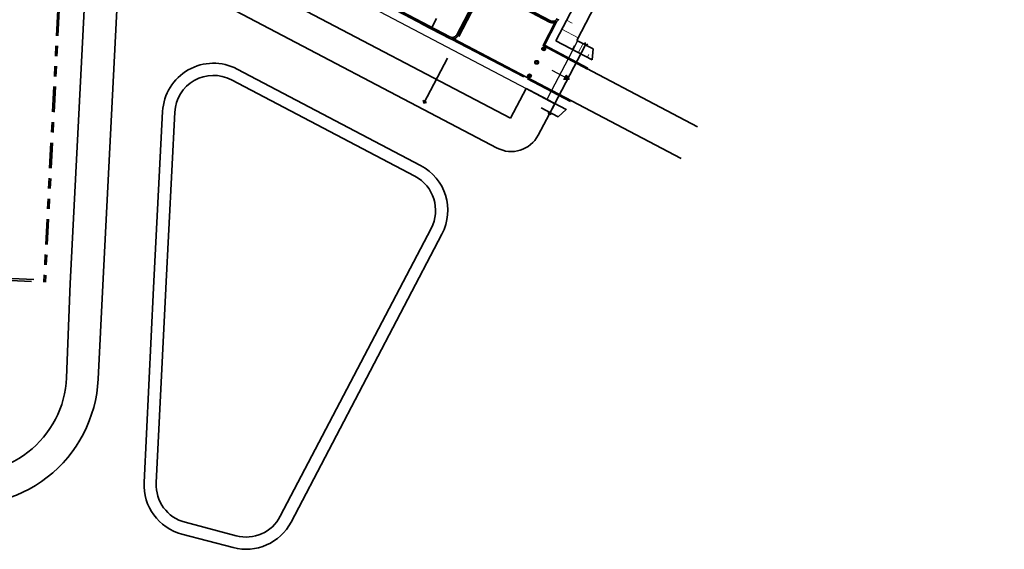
# Model space of a CAD drawing. Header units: metres. Extents: x 110548 to 110769, y 426573 to 426857.
# Tile 3 of 12: x 110634 to 110731, y 426573 to 426624. Entities that reach past the tile are written whole.
import ezdxf

# ---------------------------------------------------------------- set-up
doc = ezdxf.new("R2010")
doc.units = ezdxf.units.M
for name, pattern in [('RI-HWA', [7.4, 5, -2.4]), ('VH-GELEIDEBAND_50X200', [8, 4, -2, 0, -2]), ('VH-OPSLUITBAND_100X200', [16, 8, -2, 4, -2]), ('VH-TROTTOIRBAND_130-150', [15, 5, -2, 2, -2, 2, -2]), ('XX-HIDDEN', [4, 2, -2])]:
    doc.linetypes.add(name, pattern=pattern)
for name, color, linetype, lineweight in [('B-WE-GW-TALUDARCERING_KORT-G', 90, 'Continuous', 18), ('B-WE-GW-TALUDARCERING_LANG-G', 90, 'Continuous', 18), ('N-WE-GW-TALUD-G', 90, 'Continuous', 35), ('N-WE-IE-MEUBILAIR_WEGMEUBILAIR-G', 7, 'Continuous', 35), ('N-WE-KW-KUNSTWERK_DUIKER-G', 170, 'Continuous', 35), ('N-WE-RI-HWA-G', 150, 'RI-HWA', 35), ('N-WE-VH-KANTOPSLUITING_GELEIDEBAND_50X200-G', 20, 'VH-GELEIDEBAND_50X200', 35), ('N-WE-VH-KANTOPSLUITING_OPSLUITBAND_100X200-G', 150, 'VH-OPSLUITBAND_100X200', 35), ('N-WE-VH-KANTOPSLUITING_TROTTOIRBAND_130 150-G', 210, 'VH-TROTTOIRBAND_130-150', 35), ('N-WE-VH-KANTVERHARDING-G', 60, 'Continuous', 35), ('N-WE-VH-MATERIAALGRENS-G', 7, 'XX-HIDDEN', 35)]:
    doc.layers.add(name, color=color, linetype=linetype, lineweight=lineweight)

msp = doc.modelspace()

# ---------------------------------------------------------------- hatches: boundary and pattern name
for points in [[(110686.099, 426621.682), (110685.934, 426621.769), (110685.847, 426621.604), (110686.012, 426621.517)], [(110684.705, 426619.026), (110684.539, 426619.113), (110684.452, 426618.948), (110684.618, 426618.861)], [(110688.17, 426619.067), (110688.474, 426618.626), (110687.939, 426618.626)]]:
    msp.add_hatch(color=256).paths.add_polyline_path(points)
h = msp.add_hatch(color=256)
h.paths.add_polyline_path([(110685.363, 426620.481, 1), (110685.189, 426620.149, 1)])
h.paths.add_polyline_path([(110685.402, 426620.354), (110685.315, 426620.188), (110685.15, 426620.275), (110685.237, 426620.441)], flags=16)

# ---------------------------------------------------------------- linework, layer by layer
for p, q in [((110688.099, 426620.8), (110688.615, 426620.529)), ((110688.474, 426618.626), (110686.801, 426619.504)), ((110688.474, 426618.626), (110687.939, 426618.626)), ((110688.474, 426618.626), (110688.17, 426619.067)), ((110686.472, 426617.701), (110686.988, 426617.43))]:
    msp.add_line(p, q)
msp.add_lwpolyline([(110689.287, 426622.435), (110688.357, 426620.664), (110686.73, 426617.565), (110686.265, 426616.68), (110643.685, 426639.035, 0.010495), (110644.146, 426664.426, 0.003966), (110644.07, 426671.486), (110644.07, 426671.486), (110643.053, 426694.145, 0.00291), (110642.684, 426698.856)], format="xyb")
at = {"flags": 128}
for points in [[(110686.099, 426621.682), (110685.934, 426621.769), (110685.847, 426621.604), (110686.012, 426621.517)], [(110685.237, 426620.441), (110685.15, 426620.275), (110685.315, 426620.188), (110685.402, 426620.354)], [(110684.705, 426619.026), (110684.539, 426619.113), (110684.452, 426618.948), (110684.618, 426618.861)], [(110688.17, 426619.067), (110688.474, 426618.626), (110687.939, 426618.626)]]:
    msp.add_lwpolyline(points, close=True, dxfattribs=at)
for centre in [(110685.973, 426621.643), (110685.276, 426620.315), (110684.579, 426618.987)]:
    msp.add_circle(centre, 0.188)
at = {"layer": 'B-WE-GW-TALUDARCERING_KORT-G'}
for p, q in [((110688.75, 426624.173), (110688.218, 426624.451)), ((110688.96, 426621.97), (110688.757, 426621.584)), ((110690.407, 426621.093), (110690.252, 426620.798))]:
    msp.add_line(p, q, dxfattribs=at)
at = {"layer": 'B-WE-GW-TALUDARCERING_LANG-G'}
for p, q in [((110689.35, 426622.731), (110687.755, 426623.565)), ((110689.832, 426622.149), (110689.367, 426621.263))]:
    msp.add_line(p, q, dxfattribs=at)
at = {"layer": 'N-WE-GW-TALUD-G'}
for p, q in [((110647.207, 426633.459), (110682.693, 426614.828)), ((110639.46, 426598.6), (110641.06, 426629.954)), ((110644.256, 426629.791), (110642.656, 426598.438)), ((110681.382, 426611.902), (110645.72, 426630.625)), ((110673.868, 426610.2), (110655.851, 426619.659)), ((110673.31, 426609.137), (110655.293, 426618.597)), ((110682.693, 426614.828), (110684.245, 426617.752)), ((110687.071, 426616.252), (110684.245, 426617.752)), ((110687.071, 426616.252), (110685.426, 426613.152)), ((110648.533, 426615.487), (110647.65, 426598.191)), ((110649.731, 426615.426), (110648.849, 426598.131)), ((110660.093, 426575.744), (110674.91, 426604.009)), ((110661.156, 426575.186), (110675.972, 426603.452)), ((110639.104, 426589.351), (110639.46, 426598.6)), ((110642.656, 426598.438), (110642.2, 426589.198)), ((110647.65, 426598.183), (110646.706, 426579.08)), ((110648.848, 426598.124), (110647.904, 426579.02)), ((110648.849, 426598.131), (110648.848, 426598.124)), ((110650.731, 426575.158), (110655.759, 426573.833)), ((110650.426, 426573.998), (110655.453, 426572.673))]:
    msp.add_line(p, q, dxfattribs=at)
for centre, radius, start, end in [((110653.526, 426615.232), 5, 62.29999, 177.07869), ((110653.526, 426615.232), 3.8, 62.29999, 177.07869), ((110682.776, 426614.559), 3, 242.29999, 332.0416), ((110671.544, 426605.773), 5, 332.33714, 62.29999), ((110671.544, 426605.773), 3.8, 332.33714, 62.29999), ((110652.644, 426597.937), 5, 177.07869, 177.17135), ((110629.216, 426589.845), 13, 258.55062, 357.14692), ((110629.216, 426589.845), 9.9, 258.55062, 357.14321), ((110651.7, 426578.833), 5, 177.17135, 255.23498), ((110651.7, 426578.833), 3.8, 177.17135, 255.23498), ((110656.728, 426577.508), 3.8, 255.23498, 332.33714), ((110656.728, 426577.508), 5, 255.23498, 332.33714)]:
    msp.add_arc(centre, radius, start, end, dxfattribs=at)
at = {"layer": 'N-WE-IE-MEUBILAIR_WEGMEUBILAIR-G'}
msp.add_lwpolyline([(110684.574, 426617.568), (110688.179, 426615.675), (110687.38, 426614.965), (110685.719, 426615.837)], dxfattribs=at)
at = {"layer": 'N-WE-KW-KUNSTWERK_DUIKER-G'}
for p, q in [((110690.083, 426622.017), (110690.012, 426622.248)), ((110686.597, 426615.376), (110686.366, 426615.304))]:
    msp.add_line(p, q, dxfattribs=at)
msp.add_lwpolyline([(110690.314, 426622.089), (110690.083, 426622.017), (110686.597, 426615.376), (110686.668, 426615.145)], dxfattribs=at)
at = {"layer": 'N-WE-RI-HWA-G'}
msp.add_lwpolyline([(110674.185, 426616.308), (110674.445, 426616.381), (110674.275, 426616.481), (110674.123, 426616.56), (110674.185, 426616.308), (110681.922, 426631.045), (110696.332, 426658.492), (110701.23, 426661.907), (110705.657, 426659.583)], dxfattribs=at)
at = {"layer": 'N-WE-VH-KANTOPSLUITING_GELEIDEBAND_50X200-G'}
for p, q in [((110631.671, 426598.997), (110636.006, 426598.776)), ((110631.88, 426599.187), (110637.024, 426598.924))]:
    msp.add_line(p, q, dxfattribs=at)
at = {"layer": 'N-WE-VH-KANTOPSLUITING_OPSLUITBAND_100X200-G'}
for p, q in [((110676.924, 426622.601), (110684.228, 426618.766)), ((110684.382, 426618.685), (110688.598, 426616.472))]:
    msp.add_line(p, q, dxfattribs=at)
for points in [[(110708.339, 426676.15), (110709.332, 426678.04), (110687.197, 426689.661), (110701.932, 426717.728), (110729.623, 426703.19), (110726.368, 426697.404), (110687.158, 426622.423), (110690.736, 426620.545), (110690.816, 426621.632), (110689.222, 426622.469), (110727.949, 426696.542), (110731.218, 426702.353), (110729.623, 426703.19)], [(110690.318, 426619.748), (110686.036, 426621.995), (110687.268, 426624.342)]]:
    msp.add_lwpolyline(points, dxfattribs=at)
at = {"layer": 'N-WE-VH-KANTOPSLUITING_TROTTOIRBAND_130 150-G', "ltscale": 0.5}
for p, q in [((110638.227, 426625.429), (110637.601, 426613.171)), ((110638.376, 426625.421), (110637.75, 426613.163)), ((110637.562, 426612.422), (110636.864, 426598.732)), ((110637.712, 426612.414), (110637.014, 426598.725))]:
    msp.add_line(p, q, dxfattribs=at)
at = {"layer": 'N-WE-VH-KANTOPSLUITING_TROTTOIRBAND_130 150-G'}
for points in [[(110651.003, 426636.153), (110676.679, 426622.673, 0.414214), (110677.557, 426622.946), (110679.416, 426626.488, -0.414214)], [(110679.416, 426626.488), (110677.557, 426622.946, -0.414214), (110676.679, 426622.673), (110651.003, 426636.153, -0.414214)], [(110683.01, 426626.126), (110686.551, 426624.266, 0.414214), (110687.429, 426624.54)]]:
    msp.add_lwpolyline(points, format="xyb", dxfattribs=at)
at = {"layer": 'N-WE-VH-KANTVERHARDING-G'}
for p, q in [((110685.966, 426621.919), (110690.271, 426619.659)), ((110684.34, 426618.82), (110688.644, 426616.56))]:
    msp.add_line(p, q, dxfattribs=at)
for points in [[(110651.072, 426636.286), (110676.749, 426622.806, 0.414214), (110677.424, 426623.016), (110679.283, 426626.557, -0.414214)], [(110683.079, 426626.259), (110686.621, 426624.399, 0.414214), (110687.296, 426624.61)]]:
    msp.add_lwpolyline(points, format="xyb", dxfattribs=at)
for points in [[(110701.084, 426613.982), (110685.901, 426621.953), (110687.103, 426624.242)], [(110677.116, 426622.613), (110684.275, 426618.854), (110699.457, 426610.883)]]:
    msp.add_lwpolyline(points, dxfattribs=at)
at = {"layer": 'N-WE-VH-MATERIAALGRENS-G'}
msp.add_line((110677.302, 426628.162), (110674.978, 426623.735), dxfattribs=at)

doc.saveas('drawing.dxf')
